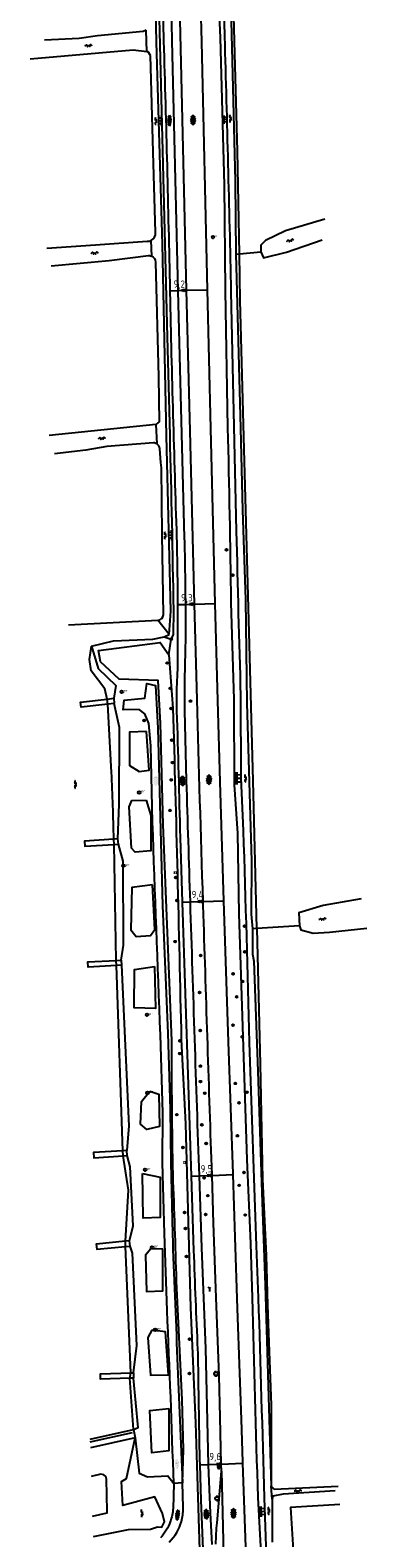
# Model space of a CAD drawing. Extents: x 121149 to 123702, y 457169 to 470031.
# Tile 24 of 87: x 122416 to 122532, y 460381 to 460901. Entities that reach past the tile are written whole.
import ezdxf

# ---------------------------------------------------------------- set-up
doc = ezdxf.new("R2010")
doc.units = 0
doc.header["$LTSCALE"] = 4
doc.layers.get('0').update_dxf_attribs({"color": 8, "linetype": 'CONTINUOUS'})
doc.layers.add('REFERENTIE', color=8, linetype='CONTINUOUS')
doc.styles.add('ISO', font='ISO')
doc.styles.get("Standard").update_dxf_attribs({"font": 'ISO'})

# ---------------------------------------------------------------- blocks, each defined once
blk = doc.blocks.new('water')
at = {"color": 0, "linetype": 'ByBlock', "lineweight": -2}
for centre, start, end in [((-0.01, 0.75), 129.7446, 230.2554), ((-0.32, 1.12), 309.7446, 50.2554), ((-0.32, 0.37), 309.7446, 50.2554), ((0.32, 0.01), 129.7446, 230.2554), ((0, 0.38), 309.7446, 50.2554), ((-0.01, -0.74), 129.7446, 230.2554), ((-0.32, -0.37), 309.7446, 50.2554), ((-0.32, -1.12), 309.7446, 50.2554), ((0, -0.37), 309.7446, 50.2554)]:
    blk.add_arc(centre, 0.244, start, end, dxfattribs=at)
blk = doc.blocks.new('talud')
at = {"color": 0}
for p, q in [((0, 0.75), (0.5, 0.75)), ((0, 0.5), (1, 0.5)), ((0, 0.25), (0.5, 0.25)), ((0, 0), (1, 0)), ((0, -0.25), (0.5, -0.25)), ((0, -0.5), (1, -0.5)), ((0, -0.75), (0.5, -0.75))]:
    blk.add_line(p, q, dxfattribs=at)
blk = doc.blocks.new('asfalt4')
at = {"color": 0, "linetype": 'ByBlock', "lineweight": -2}
for p, q in [((-0.63, 0.38), (0.64, 1.04)), ((-0.63, 0.4), (0.66, -0.42)), ((-0.57, -0.3), (0.73, 0.38)), ((-0.53, 1.07), (0.74, 0.27)), ((-0.52, 1.14), (0.54, 1.69)), ((-0.43, 1.75), (0.63, 1.08)), ((-0.56, -0.38), (0.58, -1.1)), ((-0.49, -0.96), (0.67, -0.36)), ((-0.46, -1.19), (0.39, -1.73)), ((-0.34, -1.59), (0.57, -1.11))]:
    blk.add_line(p, q, dxfattribs=at)
blk = doc.blocks.new('asfalt6')
at = {"color": 0, "linetype": 'ByBlock', "lineweight": -2}
for p, q in [((-0.93, 0.18), (0.7, 1.13)), ((-0.89, -0.52), (0.89, 0.52)), ((-0.89, 0.52), (0.89, -0.52)), ((-0.76, 1.01), (0.3, 1.62)), ((-0.7, 1.13), (0.93, 0.18)), ((-0.3, 1.62), (0.76, 1.01)), ((-0.93, -0.18), (0.7, -1.13)), ((-0.76, -1.01), (0.3, -1.62)), ((-0.7, -1.13), (0.93, -0.18)), ((-0.3, -1.62), (0.76, -1.01))]:
    blk.add_line(p, q, dxfattribs=at)
blk = doc.blocks.new('kilometerpaal')
at = {"color": 0}
for p, q in [((-0.44, 0.44), (0.44, -0.44)), ((-0.44, -0.44), (-0.44, 0.44)), ((0.44, 0.44), (-0.44, -0.44)), ((0.44, -0.44), (0.44, 0.44))]:
    blk.add_line(p, q, dxfattribs=at)
at = {"color": 0, "style": 'ISO'}
blk.add_attdef('KILOMETERPAAL', (0.59, 0.87), '', height=2.5, dxfattribs=at)
blk = doc.blocks.new('verklikker')
at = {"color": 0}
blk.add_circle((0, 0), 0.45, dxfattribs=at)
at = {"color": 0, "style": 'ISO'}
blk.add_attdef('VERKLIKKER', (0.7, 0), '', height=0.9, dxfattribs=at)
blk = doc.blocks.new('afvalbak')
at = {"color": 0}
blk.add_circle((0, 0), 0.45, dxfattribs=at)
at = {"color": 0, "style": 'ISO'}
blk.add_attdef('AFVALBAK', (0.7, 0), '', height=0.9, dxfattribs=at)
blk = doc.blocks.new('boom')
at = {"color": 0}
for radius in [0.315, 0.225, 0.135]:
    blk.add_circle((0, 0), radius, dxfattribs=at)
blk = doc.blocks.new('halfverhard4')
at = {"color": 0, "linetype": 'ByBlock', "lineweight": -2}
for p, q in [((-0.625, 0.625), (-0.625, 0.625)), ((-0.625, 0), (-0.625, 0)), ((-0.46875, 0.9375), (-0.46875, 0.9375)), ((-0.46875, 0.3125), (-0.46875, 0.3125)), ((-0.3125, 1.25), (-0.3125, 1.25)), ((-0.3125, 0.625), (-0.3125, 0.625)), ((-0.3125, 0), (-0.3125, 0)), ((-0.15625, 1.5625), (-0.15625, 1.5625)), ((-0.15625, 0.9375), (-0.15625, 0.9375)), ((-0.15625, 0.3125), (-0.15625, 0.3125)), ((0, 1.25), (0, 1.25)), ((0, 0.625), (0, 0.625)), ((0, 0), (0, 0)), ((0.15625, 1.5625), (0.15625, 1.5625)), ((0.15625, 0.9375), (0.15625, 0.9375)), ((0.15625, 0.3125), (0.15625, 0.3125)), ((0.3125, 1.25), (0.3125, 1.25)), ((0.3125, 0.625), (0.3125, 0.625)), ((0.3125, 0), (0.3125, 0)), ((0.46875, 0.9375), (0.46875, 0.9375)), ((0.46875, 0.3125), (0.46875, 0.3125)), ((0.625, 0.625), (0.625, 0.625)), ((0.625, 0), (0.625, 0)), ((-0.625, -0.625), (-0.625, -0.625)), ((-0.46875, -0.3125), (-0.46875, -0.3125)), ((-0.46875, -0.9375), (-0.46875, -0.9375)), ((-0.3125, -0.625), (-0.3125, -0.625)), ((-0.3125, -1.25), (-0.3125, -1.25)), ((-0.15625, -0.3125), (-0.15625, -0.3125)), ((-0.15625, -0.9375), (-0.15625, -0.9375)), ((-0.15625, -1.5625), (-0.15625, -1.5625)), ((0, -0.625), (0, -0.625)), ((0, -1.25), (0, -1.25)), ((0.15625, -0.3125), (0.15625, -0.3125)), ((0.15625, -0.9375), (0.15625, -0.9375)), ((0.15625, -1.5625), (0.15625, -1.5625)), ((0.3125, -0.625), (0.3125, -0.625)), ((0.3125, -1.25), (0.3125, -1.25)), ((0.46875, -0.3125), (0.46875, -0.3125)), ((0.46875, -0.9375), (0.46875, -0.9375)), ((0.625, -0.625), (0.625, -0.625))]:
    blk.add_line(p, q, dxfattribs=at)
blk = doc.blocks.new('grensmarkering')
at = {"linetype": 'ByBlock', "lineweight": -2}
h = blk.add_hatch(color=0, dxfattribs=at)
h.dxf.hatch_style = 1
h.paths.add_polyline_path([(0.5, 0.43, 0.414214), (0.43, 0.5), (-0.43, 0.5, 0.414214), (-0.5, 0.43), (-0.5, -0.43, 0.414214), (-0.43, -0.5), (0.43, -0.5, 0.414214), (0.5, -0.43)])
h.paths.add_polyline_path([(0.14, -0.24), (0.16, -0.24), (0.16, -0.27, -0.083333), (-0.16, -0.27), (-0.16, -0.24), (-0.14, -0.24), (-0.08, 0.22, -0.219912), (-0.05, 0.27, 0.457379), (-0.04, 0.32, -2.245674), (0.04, 0.32, 0.457379), (0.05, 0.27, -0.219912), (0.08, 0.22)], flags=16)
h.paths.add_polyline_path([(0.16, -0.32), (0.16, -0.41, -0.083333), (-0.16, -0.41), (-0.16, -0.32, 0.083333)], flags=16)
at = {"color": 0, "linetype": 'ByBlock', "lineweight": -2}
blk.add_attdef('GRENSMARKERING', (0.6, 0), '', height=0.5, dxfattribs=at)
blk = doc.blocks.new('wegwijzer')
at = {"color": 0}
for q in [(-0.42, 1.42), (0.42, 1.42), (0, 0)]:
    blk.add_line((0, 1), q, dxfattribs=at)
blk = doc.blocks.new('lichtmast')
at = {"color": 0}
for p, q in [((-0.6, 0), (-1, 0)), ((-0.71, 0.71), (-0.42, 0.42)), ((0, 0.6), (0, 1)), ((0.42, 0.42), (0.71, 0.71)), ((0.6, 0), (1, 0)), ((-0.42, -0.42), (-0.71, -0.71)), ((0, -0.6), (0, -1)), ((0.42, -0.42), (0.71, -0.71))]:
    blk.add_line(p, q, dxfattribs=at)
blk.add_circle((0, 0), 0.6, dxfattribs=at)
blk = doc.blocks.new('verkeersbord-pl')
at = {"linetype": 'Continuous'}
blk.add_circle((0, 0), 0.03, dxfattribs=at)
blk = doc.blocks.new('verkeersbord')
at = {"color": 0}
for p, q in [((0.5, 0.32), (-0.5, 0.32)), ((-0.5, 0.32), (0, -0.6)), ((0, -0.6), (0.5, 0.32))]:
    blk.add_line(p, q, dxfattribs=at)

msp = doc.modelspace()

# ---------------------------------------------------------------- linework, layer by layer
at = {"layer": 'REFERENTIE'}
for points in [[(122482.917, 460899.146), (122481.359, 460966.955), (122480.266, 461010.568), (122475.368, 461208.151), (122474.47, 461248.114), (122472.732, 461314.138), (122471.61, 461362.62), (122470.245, 461410.007)], [(122463.66, 460692.797), (122464.273, 460700.911), (122462.812, 460761.429), (122461.326, 460827.546), (122459.361, 460897.337), (122456.847, 461009.996), (122454.149, 461111.095), (122453.222, 461160.213), (122452.747, 461178.162)], [(122479.608, 461115.384), (122481.501, 461053.918), (122482.451, 461010.622), (122486.457, 460849.333), (122486.726, 460824.142)], [(122463.982, 460761.484), (122463.067, 460795.53), (122459.706, 460933.036)], [(122483.955, 460764.215), (122483.079, 460811.539), (122482.748, 460847.934), (122481.355, 460898.762), (122480.01, 460930.073)], [(122486.366, 460893.406), (122485.879, 460910.64)], [(122461.501, 460909.671), (122461.777, 460897.608)], [(122464.323, 460909.745), (122464.62, 460897.719), (122466.661, 460811.575)], [(122469.715, 460811.647), (122467.355, 460909.824)], [(122476.964, 460811.818), (122474.944, 460897.453), (122474.614, 460910.015)], [(122454.701, 460900.982), (122438.885, 460899.482), (122432.618, 460898.532), (122420.57, 460897.944)], [(122455.952, 460894.006), (122455.773, 460901.44)], [(122455.952, 460894.006), (122451.233, 460894.528), (122415.664, 460891.405)], [(122456.408, 460893.955), (122455.952, 460894.006)], [(122457.268, 460892.67), (122456.408, 460893.955)], [(122458.138, 460859.327), (122457.268, 460892.67)], [(122487.319, 460859.663), (122486.366, 460893.406)], [(122458.932, 460831.594), (122458.138, 460859.327)], [(122487.913, 460824.247), (122487.319, 460859.663)], [(122517.471, 460836.234), (122503.851, 460832.148), (122496.993, 460828.804), (122495.31, 460827.258), (122495.351, 460824.908)], [(122421.407, 460826.135), (122438.255, 460827.286), (122456.038, 460828.6)], [(122457.649, 460823.417), (122457.516, 460828.893)], [(122495.351, 460824.908), (122496.247, 460822.896), (122504.154, 460824.762), (122516.53, 460829.01)], [(122422.959, 460820.041), (122442.963, 460821.886), (122456.579, 460823.616)], [(122486.726, 460824.142), (122487.913, 460824.247)], [(122486.726, 460824.142), (122488.322, 460764.009), (122488.999, 460735.726), (122490.092, 460704.942), (122490.496, 460669.173), (122492.111, 460614.747), (122491.986, 460596.347), (122492.471, 460591.264)], [(122487.913, 460824.247), (122495.351, 460824.908)], [(122488.184, 460808.109), (122487.913, 460824.247)], [(122458.908, 460821.415), (122460.012, 460781.82)], [(122463.917, 460811.51), (122466.661, 460811.575)], [(122466.661, 460811.575), (122469.715, 460811.647)], [(122466.661, 460811.575), (122466.663, 460811.477), (122468.913, 460726.189)], [(122469.715, 460811.647), (122476.964, 460811.818)], [(122472.469, 460703.314), (122470.885, 460762.989), (122469.715, 460811.647)], [(122479.617, 460703.494), (122478.094, 460763.943), (122476.964, 460811.818)], [(122463.917, 460811.51), (122463.933, 460810.742)], [(122486.978, 460728.495), (122485.14, 460811.174)], [(122489.624, 460756.844), (122488.184, 460808.109)], [(122460.012, 460781.82), (122460.195, 460766.304)], [(122459.131, 460765.313), (122422.281, 460761.575)], [(122460.195, 460766.304), (122459.131, 460765.313)], [(122459.131, 460765.313), (122459.377, 460758.659)], [(122458.267, 460758.966), (122442.188, 460757.709), (122434.878, 460756.436), (122424.09, 460755.257)], [(122460.841, 460752.168), (122460.411, 460756.93)], [(122491.353, 460693.482), (122489.624, 460756.844)], [(122461.005, 460750.346), (122460.841, 460752.168)], [(122461.245, 460727.365), (122461.005, 460750.346)], [(122461.726, 460699.651), (122461.245, 460727.365)], [(122466.575, 460703.166), (122469.294, 460703.234)], [(122469.294, 460703.234), (122472.469, 460703.314)], [(122472.469, 460703.314), (122479.617, 460703.494)], [(122473.344, 460670.376), (122472.469, 460703.314)], [(122482.568, 460600.964), (122481.251, 460641.937), (122480.458, 460670.111), (122479.617, 460703.494)], [(122492.497, 460463.892), (122491.852, 460482.638), (122490.564, 460511.604), (122487.891, 460596.409), (122487.448, 460624.234), (122486.19, 460640.905), (122486.157, 460670.38), (122485.124, 460703.863)], [(122428.93, 460696.222), (122459.722, 460697.78)], [(122463.66, 460692.797), (122459.722, 460697.78)], [(122464.419, 460691.184), (122465.169, 460692.754), (122465.245, 460701.264)], [(122436.861, 460688.807), (122444.43, 460690.618), (122458.058, 460691.255), (122461.993, 460691.991)], [(122461.993, 460691.991), (122463.66, 460692.797)], [(122461.993, 460691.991), (122464.419, 460691.184)], [(122492.65, 460642.36), (122491.353, 460693.482)], [(122442.269, 460670.568), (122441.516, 460674.142), (122436.757, 460680.302), (122436.159, 460684.254), (122436.861, 460688.807)], [(122436.861, 460688.807), (122439.112, 460681.145), (122445.281, 460675.238), (122444.544, 460670.831)], [(122464.553, 460552.644), (122461.573, 460627.279), (122460.74, 460662.092), (122459.902, 460677.019), (122446.4, 460677.386), (122439.907, 460683.354), (122439.328, 460687.333), (122460.553, 460690.089), (122463.578, 460685.793)], [(122463.578, 460685.793), (122464.419, 460691.184)], [(122466.596, 460691.358), (122466.567, 460681.345), (122466.191, 460673.925), (122466.242, 460666.497)], [(122463.578, 460685.793), (122464.978, 460667.432)], [(122457.972, 460628.1), (122457.367, 460654.451), (122456.622, 460662.164), (122455.298, 460665.432), (122453.284, 460666.924), (122447.823, 460666.88), (122448.126, 460670.132), (122455.328, 460670.827), (122455.949, 460675.979), (122458.926, 460675.268), (122459.807, 460660.491), (122461.418, 460599.136), (122463.207, 460555.292), (122464.047, 460528.935), (122464.204, 460510.559), (122464.798, 460485.886)], [(122468.938, 460673.522), (122469.022, 460666.626), (122469.562, 460642.316)], [(122489.364, 460625.081), (122488.602, 460643.382), (122488.477, 460671.761)], [(122442.449, 460668.794), (122433.239, 460667.758), (122433.054, 460669.503), (122442.269, 460670.568)], [(122442.269, 460670.568), (122444.544, 460670.831)], [(122442.449, 460668.794), (122442.269, 460670.568)], [(122444.733, 460669.051), (122442.449, 460668.794)], [(122443.769, 460645.231), (122442.449, 460668.794)], [(122444.544, 460670.831), (122444.733, 460669.051)], [(122445.973, 460622.321), (122446.453, 460634.189), (122446.481, 460660.721), (122444.733, 460669.051)], [(122455.85, 460659.317), (122449.954, 460659.089), (122450.015, 460647.647), (122453.352, 460645.525), (122456.789, 460645.974), (122455.85, 460659.317)], [(122493.943, 460591.357), (122492.65, 460642.36)], [(122455.689, 460635.671), (122457.316, 460630.406), (122457.331, 460618.147), (122451.944, 460617.747), (122450.697, 460619.085), (122449.893, 460633.383), (122450.822, 460635.521), (122455.689, 460635.671)], [(122444.539, 460622.22), (122434.396, 460621.507), (122434.585, 460619.727), (122444.686, 460620.409)], [(122445.973, 460622.321), (122444.539, 460622.22)], [(122444.686, 460620.409), (122444.539, 460622.22)], [(122444.686, 460620.409), (122446.127, 460620.506)], [(122445.413, 460580.355), (122444.686, 460620.409)], [(122446.127, 460620.506), (122445.973, 460622.321)], [(122447.143, 460580.441), (122447.906, 460585.608), (122447.763, 460614.647), (122446.127, 460620.506)], [(122467.437, 460622.798), (122468.168, 460600.501)], [(122457.9, 460606.393), (122450.758, 460605.541), (122450.386, 460590.905), (122452.312, 460588.648), (122457.202, 460588.985), (122458.683, 460591.03), (122457.9, 460606.393)], [(122468.168, 460600.501), (122470.886, 460600.588)], [(122468.168, 460600.501), (122471.267, 460505.91)], [(122470.886, 460600.588), (122475.397, 460600.733)], [(122475.397, 460600.733), (122482.568, 460600.964)], [(122485.756, 460506.412), (122485.745, 460506.719), (122484.136, 460552.195), (122482.568, 460600.964)], [(122529.998, 460601.62), (122516.875, 460599.29), (122508.43, 460596.777), (122508.693, 460592.286)], [(122493.943, 460591.357), (122492.471, 460591.264)], [(122492.471, 460591.264), (122492.493, 460582.47), (122492.874, 460580.138), (122494.325, 460542.157), (122495.778, 460496.765), (122496.877, 460468.428), (122498.926, 460398.914)], [(122508.693, 460592.286), (122493.943, 460591.357)], [(122493.943, 460591.357), (122495.099, 460544.581)], [(122508.693, 460592.286), (122509.122, 460590.848), (122513.366, 460589.807), (122519.013, 460590.057), (122531.955, 460591.449)], [(122445.454, 460578.569), (122435.674, 460578.067), (122435.582, 460579.864), (122445.413, 460580.355)], [(122445.413, 460580.355), (122447.143, 460580.441)], [(122445.454, 460578.569), (122445.413, 460580.355)], [(122447.256, 460578.661), (122445.454, 460578.569)], [(122447.675, 460514.68), (122445.454, 460578.569)], [(122447.143, 460580.441), (122447.256, 460578.661)], [(122447.256, 460578.661), (122449.776, 460523.222), (122449.048, 460514.769)], [(122458.567, 460578.286), (122459, 460563.78), (122451.614, 460563.968), (122451.674, 460577.217), (122458.567, 460578.286)], [(122462.936, 460459.542), (122462.049, 460486.041), (122461.41, 460510.48), (122461.544, 460527.685), (122460.7, 460554.616)], [(122467.852, 460553.019), (122469.297, 460523.903)], [(122494.55, 460463.859), (122493.838, 460481.794), (122491.457, 460552.052)], [(122495.099, 460544.581), (122495.963, 460504.836)], [(122456.973, 460535.181), (122460.15, 460534.223), (122460.375, 460523.004), (122455.976, 460521.964), (122453.771, 460523.849), (122454.098, 460531.677), (122456.973, 460535.181)], [(122469.297, 460523.903), (122471.095, 460460.577)], [(122447.675, 460514.68), (122437.494, 460514.019), (122437.641, 460512.257), (122447.828, 460512.899)], [(122449.048, 460514.769), (122447.675, 460514.68)], [(122447.828, 460512.899), (122447.675, 460514.68)], [(122447.828, 460512.899), (122449.2, 460512.985)], [(122448.627, 460483.415), (122449.605, 460501.021), (122447.828, 460512.899)], [(122449.2, 460512.985), (122449.048, 460514.769)], [(122449.969, 460483.548), (122451.196, 460488.781), (122450.206, 460509.05), (122449.2, 460512.985)], [(122454.453, 460506.832), (122460.552, 460505.517), (122460.548, 460491.613), (122454.733, 460491.441), (122454.453, 460506.832)], [(122471.267, 460505.91), (122473.988, 460506.004)], [(122471.267, 460505.91), (122472.108, 460480.25)], [(122473.988, 460506.004), (122478.488, 460506.16)], [(122473.988, 460506.004), (122474.824, 460481.199), (122476.17, 460446.403), (122477.199, 460406.327)], [(122478.488, 460506.16), (122478.48, 460506.409)], [(122478.488, 460506.16), (122485.756, 460506.412)], [(122481.651, 460406.491), (122481.322, 460422.645), (122480.901, 460436.966), (122479.947, 460463.959), (122479.039, 460489.646), (122478.488, 460506.16)], [(122489.093, 460406.765), (122489.074, 460407.292), (122488.712, 460421.863), (122488.042, 460437.887), (122487.281, 460460.21), (122486.502, 460484.833), (122485.756, 460506.412)], [(122495.963, 460504.836), (122497.195, 460478.5)], [(122448.627, 460483.415), (122438.44, 460482.403), (122438.642, 460480.635), (122448.597, 460481.617)], [(122448.597, 460481.617), (122448.627, 460483.415)], [(122448.597, 460481.617), (122450.176, 460481.773)], [(122450.495, 460438.001), (122448.597, 460481.617)], [(122449.969, 460483.548), (122448.627, 460483.415)], [(122450.176, 460481.773), (122449.969, 460483.548)], [(122451.337, 460438.028), (122452.514, 460447.479), (122451.002, 460479.345), (122450.176, 460481.773)], [(122457.389, 460480.851), (122455.453, 460478.63), (122455.885, 460466.083), (122461.502, 460466.247), (122461.493, 460480.739), (122457.389, 460480.851)], [(122497.195, 460478.5), (122497.617, 460461.41)], [(122468.329, 460400.034), (122468.614, 460411.555), (122468.195, 460428.668), (122466.222, 460469.654)], [(122471.095, 460460.577), (122472.73, 460420.746)], [(122497.617, 460461.41), (122498.251, 460445.375)], [(122457.746, 460452.781), (122456.269, 460450.2), (122457.19, 460437.195), (122463.489, 460437.326), (122462.387, 460452.11), (122457.746, 460452.781)], [(122498.251, 460445.375), (122498.884, 460426.809)], [(122450.058, 460436.157), (122439.972, 460435.837), (122439.913, 460437.656), (122450.495, 460438.001)], [(122450.058, 460436.157), (122450.495, 460438.001)], [(122450.495, 460438.001), (122451.337, 460438.028)], [(122451.337, 460438.028), (122451.396, 460436.199)], [(122451.396, 460436.199), (122450.058, 460436.157)], [(122451.329, 460418.492), (122450.058, 460436.157)], [(122451.329, 460418.492), (122452.926, 460419.155), (122451.396, 460436.199)], [(122473.746, 460435.322), (122474.176, 460408.048), (122474.24, 460406.218)], [(122498.884, 460426.809), (122498.926, 460398.914)], [(122463.548, 460425.741), (122463.592, 460411.106), (122457.739, 460410.437), (122456.952, 460424.982), (122463.548, 460425.741)], [(122436.383, 460415.096), (122451.329, 460418.492)], [(122436.409, 460414.128), (122451.028, 460417.45)], [(122451.329, 460418.492), (122451.95, 460415.565)], [(122472.73, 460420.746), (122473.181, 460406.024)], [(122451.95, 460415.565), (122436.465, 460412.075)], [(122437.493, 460381.493), (122449.647, 460383.942), (122457.206, 460383.982), (122459.697, 460384.867), (122461.162, 460384.743), (122462.103, 460386.55), (122461.405, 460389.389), (122458.682, 460395.17), (122447.665, 460392.235), (122447.257, 460400.436), (122448.955, 460401.492), (122451.95, 460415.565)], [(122451.95, 460415.565), (122453.339, 460403.391), (122456.154, 460402.098), (122463.242, 460402.432), (122465.234, 460399.755)], [(122473.181, 460406.024), (122474.799, 460355.019)], [(122474.24, 460406.218), (122477.199, 460406.327)], [(122474.24, 460406.218), (122474.665, 460394.026), (122475.356, 460377.149), (122476.075, 460356.675)], [(122477.199, 460406.327), (122481.651, 460406.491)], [(122477.199, 460406.327), (122477.201, 460406.263), (122477.369, 460400.54), (122477.814, 460389.681), (122478.374, 460378.703)], [(122481.651, 460406.491), (122489.093, 460406.765)], [(122481.7, 460404.089), (122481.651, 460406.491)], [(122490.509, 460368.313), (122489.093, 460406.765)], [(122437.248, 460388.509), (122442.24, 460389.66), (122442.32, 460390.28), (122442, 460401.3), (122441.78, 460402.16), (122441.16, 460402.76), (122440.08, 460403.06), (122436.769, 460402.231)], [(122480.251, 460386.195), (122481.7, 460404.089)], [(122481.7, 460404.089), (122482.615, 460370.558), (122483.247, 460347.706)], [(122465.234, 460399.755), (122465.004, 460391.151)], [(122468.329, 460400.034), (122465.234, 460399.755)], [(122468.47, 460391.52), (122468.329, 460400.034)], [(122499.24, 460394.381), (122498.926, 460398.914)], [(122498.926, 460398.914), (122499.925, 460397.872), (122522.029, 460398.887)], [(122521.014, 460397.26), (122503.077, 460396.112), (122499.483, 460395.446), (122499.24, 460394.381)], [(122497.313, 460336.236), (122496.27, 460361.163), (122494.446, 460394.941)], [(122500.78, 460302.9), (122500.25, 460306.938), (122498.947, 460325.875), (122497.698, 460361.57), (122496.555, 460394.888)], [(122499.24, 460394.381), (122499.301, 460379.52)], [(122522.564, 460392.549), (122505.625, 460391.468), (122506.468, 460376.78), (122503.259, 460376.708), (122503.567, 460362.916), (122502.021, 460359.526)]]:
    msp.add_lwpolyline(points, dxfattribs=at)
for points in [[(122455.773, 460901.44, -0.1083574), (122454.701, 460900.982)], [(122461.777, 460897.608, -0.0020209), (122463.917, 460811.51)], [(122485.14, 460811.174, 0.0011934), (122482.917, 460899.146)], [(122456.038, 460828.6, 0.1440846), (122457.516, 460828.893)], [(122457.516, 460828.893, 0.3131388), (122458.932, 460831.594)], [(122456.579, 460823.616, -0.1263183), (122457.649, 460823.417)], [(122457.649, 460823.417, -0.2952807), (122458.908, 460821.415)], [(122463.933, 460810.742, 0.0027943), (122466.263, 460726.29)], [(122465.245, 460701.264, 0.0027069), (122463.982, 460761.484)], [(122485.124, 460703.863, 0.0031317), (122483.955, 460764.215)], [(122459.377, 460758.659, 0.1377647), (122458.267, 460758.966)], [(122460.411, 460756.93, 0.2500209), (122459.377, 460758.659)], [(122488.477, 460671.761, -0.0019208), (122486.978, 460728.495)], [(122466.263, 460726.29, -0.0038914), (122466.575, 460703.166)], [(122468.913, 460726.189, -0.0029187), (122469.294, 460703.234)], [(122466.575, 460703.166, -0.0019478), (122466.596, 460691.358)], [(122469.294, 460703.234, -0.0011982), (122469.376, 460693.22)], [(122459.722, 460697.78, 0.3950831), (122461.726, 460699.651)], [(122469.376, 460693.22, 0.0050764), (122468.938, 460673.522)], [(122464.978, 460667.432, -0.0015035), (122467.852, 460553.019)], [(122466.242, 460666.497, -0.0028602), (122467.437, 460622.798)], [(122475.397, 460600.733, -0.0016224), (122473.344, 460670.376)], [(122444.539, 460622.22, 0.008171), (122443.769, 460645.231)], [(122469.562, 460642.316, 0.0001436), (122470.886, 460600.588)], [(122460.7, 460554.616, -0.0021774), (122457.972, 460628.1)], [(122491.457, 460552.052, 0.0016567), (122489.364, 460625.081)], [(122470.886, 460600.588, 0.0003591), (122473.988, 460506.004)], [(122475.55, 460596.092, -0.0002081), (122475.397, 460600.733)], [(122478.48, 460506.409, -0.0006241), (122475.55, 460596.092)], [(122465.017, 460506.442, -0.0036796), (122464.553, 460552.644)], [(122466.222, 460469.654, 0.0024185), (122465.017, 460506.442)], [(122464.798, 460485.886, 0.001782), (122468.329, 460400.034)], [(122472.108, 460480.25, 0.002403), (122473.496, 460446.131)], [(122494.446, 460394.941, -0.0036112), (122492.497, 460463.892)], [(122496.555, 460394.888, 0.0016962), (122494.55, 460463.859)], [(122465.234, 460399.755, 0.0043828), (122462.936, 460459.542)], [(122473.496, 460446.131, 0.0005569), (122473.746, 460435.322)], [(122465.004, 460391.151, -0.0695738), (122464.067, 460386.624)], [(122467.921, 460386.73, 0.0730636), (122468.479, 460391.247)], [(122468.479, 460391.247, 0.0037797), (122468.47, 460391.52)], [(122464.067, 460386.624, -0.0982882), (122460.729, 460381.043)], [(122463.685, 460379.6, 0.1346211), (122467.921, 460386.73)], [(122479.833, 460378.918, -0.0250146), (122480.251, 460386.195)]]:
    msp.add_lwpolyline(points, format="xyb", dxfattribs=at)

# ---------------------------------------------------------------- block references
at = {"layer": 'REFERENTIE', "linetype": 'Continuous'}
for name, p, rotation in [('water', (122435.847, 460896.114), 275.6820849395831), ('water', (122459.091, 460870.036), 0.9739344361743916), ('asfalt6', (122471.94, 460870.488), 0.8593722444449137), ('water', (122484.821, 460870.905), 1.661112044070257), ('water', (122505.491, 460828.83), 283.8277950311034), ('water', (122437.934, 460824.482), 274.9349859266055), ('water', (122440.453, 460760.562), 275.8530913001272), ('water', (122462.307, 460727.017), 0.2864765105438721), ('water', (122431.29, 460641.062), 0.2291818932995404), ('asfalt6', (122468.32, 460642.332), 1.546610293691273), ('asfalt6', (122477.425, 460642.756), 359.427061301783), ('water', (122490.08, 460643.183), 1.145762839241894), ('water', (122516.686, 460594.616), 278.5675899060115), ('halfverhard4', (122466.376, 460406.553), 1.432096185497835), ('water', (122508.173, 460397.212), 272.2356368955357), ('water', (122454.296, 460389.493), 2.407413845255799), ('asfalt4', (122466.483, 460388.905), 352.2993446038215), ('asfalt6', (122476.535, 460389.262), 2.063819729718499), ('water', (122498.114, 460390.341), 1.661112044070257)]:
    msp.add_blockref(name, p, dxfattribs=dict(at, rotation=rotation))
for p, xscale, yscale, rotation in [((122461.237, 460870.088), 1.112595, 2, 181.3394054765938), ((122482.126, 460870.621), 1.540573, 1.540573, 1.562224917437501), ((122464.771, 460727.075), 1.124793, 2, 181.2730300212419), ((122486.187, 460643.251), 2.420002, 2.420002, 0.07102779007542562), ((122494.701, 460390.113), 2.057836, 2.057836, 3.008397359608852)]:
    msp.add_blockref('talud', p, dxfattribs=dict(at, xscale=xscale, yscale=yscale, rotation=rotation))
for name, p in [('asfalt4', (122463.715, 460870.257)), ('boom', (122483.494, 460722.056)), ('boom', (122485.636, 460713.35)), ('boom', (122464.419, 460691.184)), ('boom', (122462.976, 460683.007)), ('boom', (122464.028, 460674.262)), ('boom', (122464.316, 460667.309)), ('boom', (122471.05, 460669.863)), ('boom', (122455.013, 460663.143)), ('boom', (122464.623, 460656.38)), ('boom', (122464.784, 460648.635)), ('halfverhard4', (122459.048, 460642.404)), ('boom', (122464.416, 460642.643)), ('boom', (122463.962, 460632.138)), ('boom', (122465.979, 460608.984)), ('boom', (122466.36, 460601.015)), ('boom', (122489.739, 460592.146)), ('boom', (122465.719, 460586.837)), ('boom', (122489.825, 460583.317)), ('boom', (122474.562, 460582.069)), ('boom', (122485.754, 460575.697)), ('boom', (122489.007, 460573.109)), ('boom', (122474.2, 460569.294)), ('boom', (122486.996, 460567.788)), ('boom', (122485.72, 460558.019)), ('boom', (122467.41, 460552.584)), ('boom', (122474.416, 460556.139)), ('boom', (122488.923, 460553.946)), ('boom', (122467.36, 460548.176)), ('boom', (122474.457, 460543.892)), ('boom', (122474.476, 460538.509)), ('boom', (122486.527, 460537.898)), ('boom', (122475.949, 460534.481)), ('boom', (122487.8, 460531.185)), ('boom', (122490.539, 460534.843)), ('boom', (122466.281, 460527.114)), ('boom', (122474.939, 460523.593)), ('boom', (122487.244, 460519.831)), ('boom', (122468.447, 460515.757)), ('boom', (122476.484, 460517.135)), ('boom', (122475.74, 460505.244)), ('boom', (122489.519, 460507.167)), ('boom', (122476.997, 460499.156)), ('boom', (122487.815, 460502.717)), ('boom', (122469.011, 460493.335)), ('boom', (122476.278, 460492.663)), ('boom', (122489.974, 460492.476)), ('boom', (122469.325, 460487.834)), ('boom', (122469.669, 460478.157)), ('wegwijzer', (122477.551, 460466.111)), ('boom', (122470.748, 460449.616)), ('boom', (122470.673, 460437.752)), ('lichtmast', (122479.835, 460437.671)), ('verkeersbord', (122480.766, 460405.358)), ('verkeersbord-pl', (122480.766, 460405.358)), ('lichtmast', (122480.22, 460394.632)), ('asfalt6', (122485.906, 460389.525))]:
    msp.add_blockref(name, p, dxfattribs=at)
for name, p, values in [('verklikker', (122478.84, 460830.022), {'VERKLIKKER': 'v'}), ('afvalbak', (122447.254, 460673.068), {'AFVALBAK': 'pr'}), ('afvalbak', (122453.312, 460638.325), {'AFVALBAK': 'pr'}), ('afvalbak', (122447.928, 460613.051), {'AFVALBAK': 'pr'}), ('grensmarkering', (122465.785, 460610.643), {'GRENSMARKERING': '?'}), ('afvalbak', (122456.042, 460561.611), {'AFVALBAK': 'pr'}), ('afvalbak', (122456.168, 460534.62), {'AFVALBAK': 'pr'}), ('grensmarkering', (122469.016, 460510.579), {'GRENSMARKERING': '?'}), ('afvalbak', (122455.332, 460508.098), {'AFVALBAK': 'pr'}), ('afvalbak', (122457.748, 460481.23), {'AFVALBAK': 'pr'}), ('afvalbak', (122458.862, 460452.86), {'AFVALBAK': 'pr'})]:
    msp.add_blockref(name, p, dxfattribs=at).add_auto_attribs(values)
ref = msp.add_blockref('kilometerpaal', (122468.751, 460811.624), dxfattribs=at)
ref.add_attrib('KILOMETERPAAL', '9,2', (122465.167, 460812.559), dxfattribs={"layer": '0', "color": 0, "height": 2.5, "style": 'ISO'})
ref = msp.add_blockref('kilometerpaal', (122471.469, 460703.289), dxfattribs=at)
ref.add_attrib('KILOMETERPAAL', '9,3', (122467.787, 460704.301), dxfattribs={"layer": '0', "color": 0, "height": 2.5, "style": 'ISO'})
ref = msp.add_blockref('kilometerpaal', (122474.361, 460600.7), dxfattribs=at)
ref.add_attrib('KILOMETERPAAL', '9,4', (122471.416, 460601.877), dxfattribs={"layer": '0', "color": 0, "height": 2.5, "style": 'ISO'})
ref = msp.add_blockref('kilometerpaal', (122477.588, 460506.129), dxfattribs=at)
ref.add_attrib('KILOMETERPAAL', '9,5', (122474.513, 460507.178), dxfattribs={"layer": '0', "color": 0, "height": 2.5, "style": 'ISO'})
ref = msp.add_blockref('kilometerpaal', (122480.861, 460406.462), dxfattribs=at)
ref.add_attrib('KILOMETERPAAL', '9,6', (122477.535, 460407.87), dxfattribs={"layer": '0', "color": 0, "height": 2.5, "style": 'ISO'})

doc.saveas('drawing.dxf')
